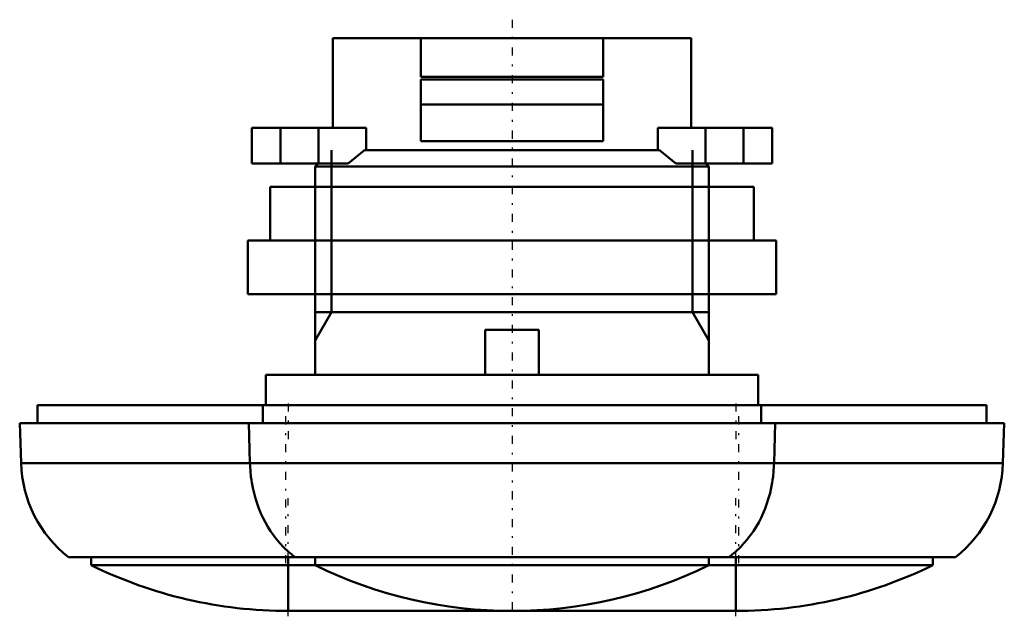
# Model space of a CAD drawing. Header units: millimetres. Extents: x -27.5 to 27.5, y -32.3 to 1.
import ezdxf

# ---------------------------------------------------------------- set-up
doc = ezdxf.new("R2010")
doc.units = ezdxf.units.MM
doc.linetypes.add('Center', pattern=[1.5, 0.45, -0.5, 0.05, -0.5])
doc.linetypes.add('Dashed', pattern=[2, 1, -1])
for name, color, linetype, lineweight in [('AM_0', 7, 'Continuous', 30), ('AM_10', 7, 'Continuous', 5), ('AM_3', 7, 'Dashed', 5), ('AM_7', 7, 'Center', 5)]:
    doc.layers.add(name, color=color, linetype=linetype, lineweight=lineweight)

msp = doc.modelspace()

# ---------------------------------------------------------------- linework, layer by layer
at = {"layer": 'AM_0', "color": 7, "linetype": 'Continuous', "lineweight": 50}
for p, q in [((-10, 0), (-10, -5)), ((10, 0), (-10, 0)), ((-5.1, 0), (-5.1, -2.149)), ((5.1, 0), (5.1, -2.149)), ((10, -5), (10, 0)), ((5.1, -2.149), (-5.1, -2.149)), ((-5.1, -2.299), (5.1, -2.299)), ((-5.1, -2.299), (-5.1, -5.749)), ((5.1, -2.299), (5.1, -5.749)), ((5.1, -3.699), (-5.1, -3.699)), ((-14.528, -5), (-14.528, -7)), ((-8.146, -5), (-14.528, -5)), ((-12.923, -5), (-12.923, -7)), ((-10.802, -5), (-10.802, -7)), ((-8.146, -5), (-8.146, -6.25)), ((8.146, -6.25), (8.146, -5)), ((14.528, -5), (8.146, -5)), ((10.802, -5), (10.802, -7)), ((12.923, -5), (12.923, -7)), ((14.528, -5), (14.528, -7)), ((5.1, -5.749), (-5.1, -5.749)), ((-8.244, -6.25), (-9.146, -7)), ((8.244, -6.25), (-8.244, -6.25)), ((9.146, -7), (8.244, -6.25)), ((-14.528, -7), (-9.146, -7)), ((-10.83, -7), (-11, -7.17)), ((9.146, -7), (14.528, -7)), ((11, -7.17), (10.83, -7)), ((-11, -7.17), (-11, -8.3)), ((11, -7.17), (-11, -7.17)), ((11, -8.3), (11, -7.17)), ((-13.5, -8.3), (-13.5, -11.3)), ((13.5, -8.3), (-13.5, -8.3)), ((13.5, -11.3), (13.5, -8.3)), ((-14.75, -11.3), (-14.75, -14.3)), ((14.75, -11.3), (-14.75, -11.3)), ((14.75, -14.3), (14.75, -11.3)), ((14.75, -14.3), (-14.75, -14.3)), ((-11, -14.3), (-11, -18.8)), ((11, -18.8), (11, -14.3)), ((-1.5, -18.8), (-1.5, -16.3)), ((-1.5, -16.3), (1.5, -16.3)), ((1.5, -16.3), (1.5, -18.8)), ((-13.75, -18.8), (-13.75, -20.5)), ((13.75, -18.8), (-13.75, -18.8)), ((13.75, -20.5), (13.75, -18.8)), ((-26.5, -20.5), (-26.5, -21.5)), ((-26.5, -20.5), (26.5, -20.5)), ((-13.927, -20.5), (-13.927, -21.5)), ((13.927, -21.5), (13.927, -20.5)), ((26.5, -21.5), (26.5, -20.5)), ((-27.5, -21.5), (-27.422, -23.738)), ((27.5, -21.5), (-27.5, -21.5)), ((-14.707, -21.5), (-14.638, -23.738)), ((14.638, -23.738), (14.707, -21.5)), ((27.422, -23.738), (27.5, -21.5)), ((27.422, -23.738), (-27.422, -23.738)), ((24.772, -29), (-24.772, -29)), ((-23.5, -29), (-23.5, -29.449)), ((-12.5, -29), (-12.5, -31.999)), ((-11, -29), (-11, -29.449)), ((11, -29.449), (11, -29)), ((12.5, -29), (12.5, -31.999)), ((23.5, -29.449), (23.5, -29)), ((23.5, -29.449), (-23.5, -29.449)), ((-12.5, -31.999), (12.5, -31.999))]:
    msp.add_line(p, q, dxfattribs=at)
for points in [[(-14.638, -23.738), (-14.632, -23.895), (-14.612, -24.206), (-14.58, -24.515), (-14.559, -24.668), (-14.536, -24.821), (-14.479, -25.122), (-14.411, -25.419), (-14.331, -25.712), (-14.24, -25.998), (-14.138, -26.276), (-14.083, -26.412), (-14.026, -26.546), (-13.905, -26.807), (-13.774, -27.059), (-13.635, -27.302), (-13.487, -27.536), (-13.331, -27.761), (-13.248, -27.871), (-13.161, -27.982), (-12.972, -28.206), (-12.763, -28.43), (-12.65, -28.541)], [(12.65, -28.541), (12.756, -28.436), (12.959, -28.221), (13.148, -27.998), (13.238, -27.884), (13.325, -27.769), (13.488, -27.534), (13.64, -27.295), (13.779, -27.05), (13.91, -26.798), (14.03, -26.537), (14.087, -26.403), (14.141, -26.268), (14.242, -25.991), (14.332, -25.707), (14.412, -25.415), (14.48, -25.118), (14.536, -24.817), (14.56, -24.665), (14.58, -24.512), (14.612, -24.205), (14.632, -23.894), (14.638, -23.738)]]:
    msp.add_lwpolyline(points, dxfattribs=at)
for centre, radius, start, end in [((-20.507, -23.554), 6.917, 181.5263, 231.9399), ((20.507, -23.554), 6.917, 308.0601, 358.4737), ((-7.857, -23.554), 6.917, 226.1409, 231.9399), ((7.857, -23.554), 6.917, 308.0601, 313.8591), ((-12.5, -6.999), 25, 243.8961, 270), ((0, -6.999), 25, 243.8961, 296.1039), ((12.5, -6.999), 25, 270, 296.1039)]:
    msp.add_arc(centre, radius, start, end, dxfattribs=at)
at = {"layer": 'AM_10', "color": 7, "linetype": 'Continuous', "lineweight": 50}
for p, q in [((-10.08, -6.25), (-10.08, -15.3)), ((10.08, -6.25), (10.08, -15.3)), ((-11, -14.3), (-11, -8.3)), ((11, -14.3), (11, -8.3)), ((-11, -16.893), (-10.08, -15.3)), ((-11, -15.3), (11, -15.3)), ((11, -16.893), (10.08, -15.3))]:
    msp.add_line(p, q, dxfattribs=at)
at = {"layer": 'AM_3', "color": 6, "linetype": 'Dashed', "lineweight": 25}
for p, q in [((-5.1, -5.749), (-5.1, -3.699)), ((5.1, -3.699), (5.1, -5.749)), ((12.109, -29), (12.122, -29))]:
    msp.add_line(p, q, dxfattribs=at)
for points in [[(14.638, -23.738), (14.632, -23.895), (14.612, -24.206), (14.58, -24.515), (14.559, -24.668), (14.536, -24.821), (14.479, -25.122), (14.411, -25.419), (14.331, -25.712), (14.24, -25.998), (14.138, -26.276), (14.083, -26.412), (14.026, -26.546), (13.905, -26.807), (13.774, -27.059), (13.635, -27.302), (13.487, -27.536), (13.331, -27.761), (13.248, -27.871), (13.161, -27.982), (12.972, -28.206), (12.763, -28.43), (12.65, -28.541)], [(-12.109, -29), (-12.205, -28.927), (-12.389, -28.777), (-12.565, -28.621), (-12.65, -28.541)], [(-12.65, -28.541), (-12.567, -28.619), (-12.393, -28.774), (-12.207, -28.926), (-12.109, -29)], [(12.65, -28.541), (12.567, -28.619), (12.393, -28.774), (12.207, -28.926), (12.109, -29)], [(12.109, -29), (12.205, -28.927), (12.389, -28.777), (12.565, -28.621), (12.65, -28.541)], [(-11, -29.449), (-10.715, -29.586), (-10.14, -29.85), (-9.558, -30.1), (-9.265, -30.219), (-8.971, -30.334), (-8.377, -30.554), (-7.778, -30.758), (-7.175, -30.947), (-6.566, -31.121), (-5.954, -31.28), (-5.646, -31.353), (-5.337, -31.423), (-4.717, -31.55), (-4.095, -31.661), (-3.469, -31.757), (-2.841, -31.837), (-2.212, -31.901), (-1.897, -31.927), (-1.581, -31.949), (-0.949, -31.981), (-0.316, -31.997), (0, -31.999)], [(0, -31.999), (0.316, -31.997), (0.949, -31.981), (1.581, -31.949), (1.897, -31.927), (2.212, -31.901), (2.841, -31.837), (3.469, -31.757), (4.095, -31.661), (4.717, -31.55), (5.337, -31.423), (5.646, -31.353), (5.954, -31.28), (6.566, -31.121), (7.175, -30.947), (7.778, -30.758), (8.377, -30.554), (8.971, -30.334), (9.265, -30.219), (9.558, -30.1), (10.14, -29.85), (10.715, -29.586), (11, -29.449)]]:
    msp.add_lwpolyline(points, dxfattribs=at)
at = {"layer": 'AM_7', "color": 4, "linetype": 'Center', "lineweight": 25}
for p, q in [((0, 1.035), (0, -32.249)), ((-12.5, -20.4), (-12.5, -22.6)), ((12.5, -20.4), (12.5, -22.6)), ((-12.65, -21.125), (-12.65, -29.375)), ((12.65, -21.125), (12.65, -29.375)), ((-12.5, -32.299), (-12.5, -25.699)), ((12.5, -32.299), (12.5, -25.699))]:
    msp.add_line(p, q, dxfattribs=at)

doc.saveas('drawing.dxf')
